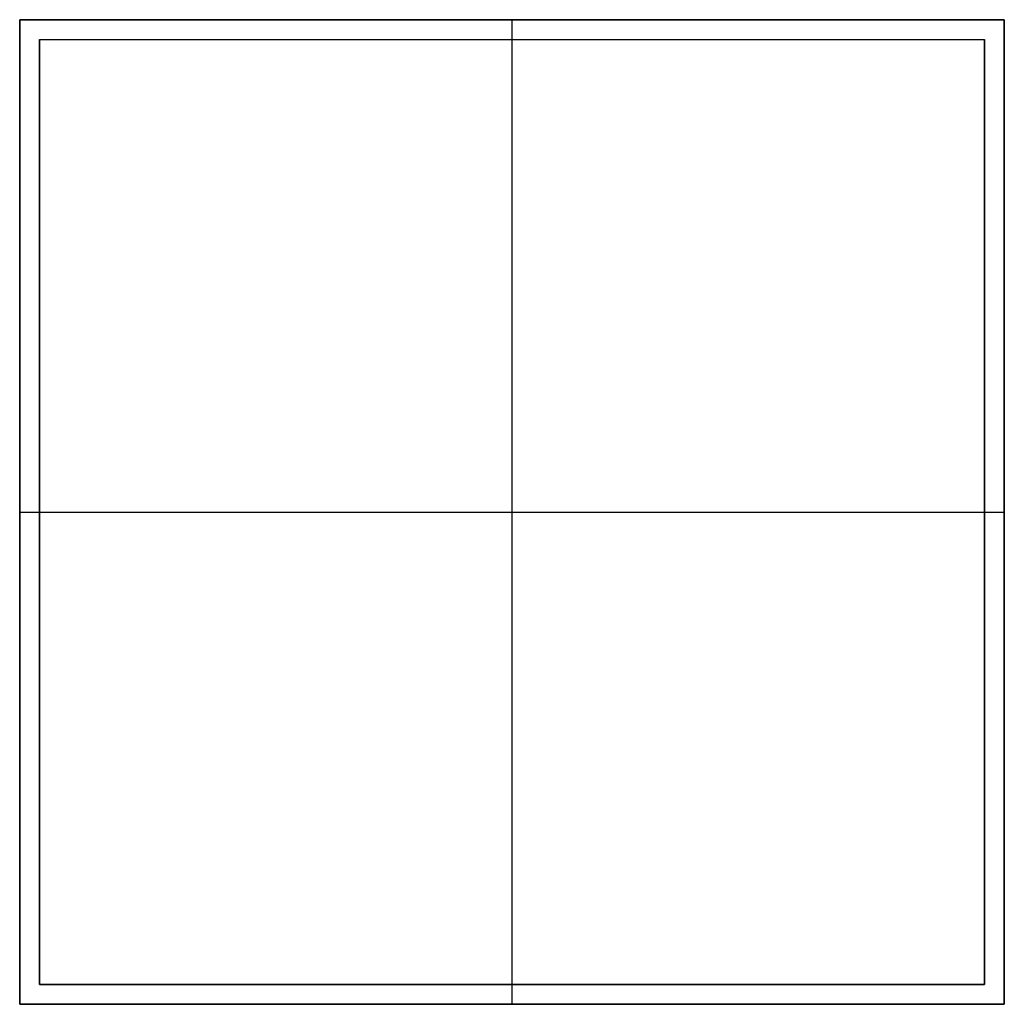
# Model space of a CAD drawing. Header units: millimetres. Extents: x -300 to 300, y -300 to 300.
import ezdxf

# ---------------------------------------------------------------- set-up
doc = ezdxf.new("R2010")
doc.units = ezdxf.units.MM
doc.layers.add('Default', color=7, linetype='Continuous', true_color=0x000000)

msp = doc.modelspace()

# ---------------------------------------------------------------- linework, layer by layer
at = {"layer": 'Default', "color": 254, "true_color": 0xe5e5e5}
for p, q in [((-300, 300, 40), (300, 300, 40)), ((-300, 300, 40), (-300, -300, 40)), ((0, 300), (0, 300, 80)), ((0, 288), (0, 300)), ((0, -300, 80), (0, 300, 80)), ((300, -300, 40), (300, 300, 40)), ((-288, 288, 34), (288, 288, 34)), ((-288, 288, 34), (-288, -288, 34)), ((0, 288), (0, 288, 68)), ((0, -288, 68), (0, 288, 68)), ((288, -288, 34), (288, 288, 34)), ((-300, 0), (-300, 0, 80)), ((-300, 0), (-288, 0)), ((-300, 0, 80), (300, 0, 80)), ((-288, 0), (-288, 0, 68)), ((-288, 0, 68), (288, 0, 68)), ((288, 0), (300, 0)), ((288, 0), (288, 0, 68)), ((300, 0), (300, 0, 80)), ((-288, -288, 34), (288, -288, 34)), ((0, -300), (0, -288)), ((0, -288, 68), (0, -288)), ((-300, -300, 40), (300, -300, 40)), ((0, -300, 80), (0, -300))]:
    msp.add_line(p, q, dxfattribs=at)
for points in [[(300, 300), (0, 300), (-300, 300)], [(-300, 300, 80), (0, 300, 80), (300, 300, 80)], [(-300, 300), (-300, 300, 40), (-300, 300, 80)], [(-300, 300), (-300, 0), (-300, -300)], [(-300, -300, 80), (-300, 0, 80), (-300, 300, 80)], [(300, -300), (300, 0), (300, 300)], [(300, 300), (300, 300, 40), (300, 300, 80)], [(300, 300, 80), (300, 0, 80), (300, -300, 80)], [(-288, 288), (0, 288), (288, 288)], [(-288, -288), (-288, 0), (-288, 288)], [(-288, 288, 68), (0, 288, 68), (288, 288, 68)], [(-288, 288), (-288, 288, 34), (-288, 288, 68)], [(-288, -288, 68), (-288, 0, 68), (-288, 288, 68)], [(288, 288), (288, 0), (288, -288)], [(288, 288, 68), (288, 0, 68), (288, -288, 68)], [(288, 288), (288, 288, 34), (288, 288, 68)], [(288, -288), (0, -288), (-288, -288)], [(-288, -288), (-288, -288, 34), (-288, -288, 68)], [(288, -288, 68), (0, -288, 68), (-288, -288, 68)], [(288, -288, 68), (288, -288, 34), (288, -288)], [(-300, -300), (-300, -300, 40), (-300, -300, 80)], [(-300, -300), (0, -300), (300, -300)], [(300, -300, 80), (0, -300, 80), (-300, -300, 80)], [(300, -300, 80), (300, -300, 40), (300, -300)]]:
    msp.add_open_spline(points, degree=2, dxfattribs=at)

doc.saveas('drawing.dxf')
